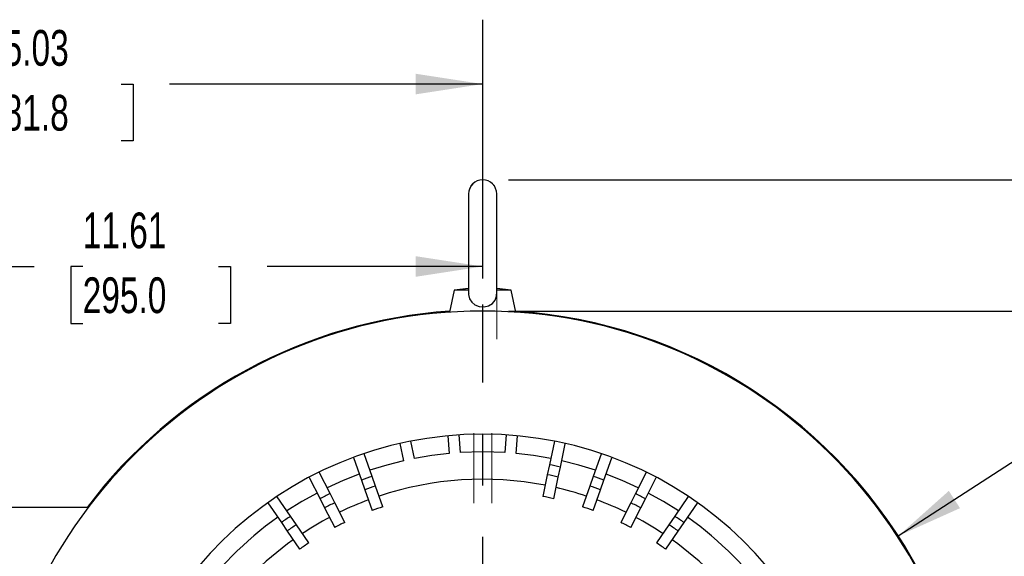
# Model space of a CAD drawing. Header units: inches. Extents: x 0 to 99, y 0 to 76.5.
# Tile 9 of 13: x 70.1 to 87.3, y 32.7 to 42. Entities that reach past the tile are written whole.
import ezdxf

# ---------------------------------------------------------------- set-up
doc = ezdxf.new("R2010")
doc.units = ezdxf.units.IN
doc.header["$LTSCALE"] = 9
doc.header["$MEASUREMENT"] = 0
doc.linetypes.add('CENTERX2', pattern=[0.8, 0.5, -0.1, 0.1, -0.1])
doc.layers.add('CENTER', color=40, linetype='CENTERX2')
doc.layers.add('DIMENSIONS', color=140, linetype='Continuous', lineweight=25)
doc.styles.add('SLDTEXTSTYLE0', font='TXT', dxfattribs={"width": 0.7})
doc.dimstyles.new('SLDDIMSTYLE2', dxfattribs={"dimtxt": 0.625, "dimasz": 1.17, "dimexe": 0, "dimexo": 0.0625, "dimgap": 0.15625, "dimtad": 0, "dimtih": 1, "dimtoh": 1, "dimrnd": 1e-09, "dimzin": 12, "dimdsep": 46, "dimtxsty": 'SLDTEXTSTYLE0', "dimsah": 1, "dimcen": 0.09, "dimadec": 0, "dimazin": 3, "dimtfac": 1, "dimtofl": 0, "dimtmove": 0, "dimatfit": 3, "dimfxl": 0, "dimfrac": 2, "dimtolj": 1, "dimtzin": 12, "dimarcsym": 0})
doc.dimstyles.new('SLDDIMSTYLE5', dxfattribs={"dimtxt": 0.625, "dimasz": 1.17, "dimexe": 0, "dimexo": 0.0625, "dimgap": 0.15625, "dimtad": 0, "dimtih": 1, "dimtoh": 1, "dimrnd": 1e-09, "dimzin": 4, "dimdsep": 46, "dimtxsty": 'SLDTEXTSTYLE0', "dimsah": 1, "dimcen": 0.09, "dimadec": 0, "dimazin": 1, "dimtfac": 1, "dimtmove": 0, "dimatfit": 0, "dimfxl": 0, "dimfrac": 2, "dimtolj": 1, "dimtzin": 12, "dimarcsym": 0})
doc.dimstyles.new('SLDDIMSTYLE6', dxfattribs={"dimtxt": 0.625, "dimasz": 1.17, "dimexe": 0, "dimexo": 0.0625, "dimgap": 0.15625, "dimtad": 0, "dimtih": 1, "dimtoh": 1, "dimrnd": 1e-09, "dimzin": 12, "dimdsep": 46, "dimtxsty": 'SLDTEXTSTYLE0', "dimsah": 1, "dimcen": 0, "dimadec": 0, "dimazin": 3, "dimtfac": 1, "dimtofl": 0, "dimtmove": 0, "dimatfit": 3, "dimfxl": 0, "dimfrac": 2, "dimtolj": 1, "dimtzin": 12, "dimarcsym": 0})

# ---------------------------------------------------------------- blocks, each defined once
blk = doc.blocks.new('_D_12')
at = {"layer": 'DIMENSIONS'}
for p, q in [((93.838, 39.243), (93.838, 41.493)), ((78.654, 39.243), (94.963, 39.243)), ((92.909, 38.093), (92.7, 38.093)), ((92.7, 38.093), (92.7, 37.099)), ((94.767, 38.093), (94.977, 38.093)), ((94.977, 38.093), (94.977, 37.099)), ((92.7, 37.099), (92.909, 37.099)), ((94.977, 37.099), (94.767, 37.099)), ((78.655, 36.947), (94.963, 36.947)), ((93.838, 36.947), (93.838, 34.697))]:
    blk.add_line(p, q, dxfattribs=at)
for points in [[(93.838, 39.243), (94.018, 40.413), (93.658, 40.413)], [(93.838, 36.947), (93.658, 35.777), (94.018, 35.777)]]:
    blk.add_solid(points, dxfattribs=at)
at = {"layer": 'DIMENSIONS', "char_height": 0.625, "attachment_point": 1, "style": 'SLDTEXTSTYLE0'}
for s, insert in [('2.30', (92.909, 39.039)), ('58.3', (92.909, 37.905))]:
    blk.add_mtext(s, dxfattribs=dict(at, insert=insert))
blk = doc.blocks.new('_D_19')
at = {"layer": 'DIMENSIONS'}
for p, q in [((78.655, 36.947), (94.963, 36.947)), ((93.838, 36.947), (93.838, 29.757)), ((92.649, 28.621), (92.44, 28.621)), ((92.44, 28.621), (92.44, 27.627)), ((95.027, 28.621), (95.237, 28.621)), ((95.237, 28.621), (95.237, 27.627)), ((92.44, 27.627), (92.649, 27.627)), ((95.237, 27.627), (95.027, 27.627)), ((93.838, 20.297), (93.838, 27.487)), ((86.129, 20.297), (94.963, 20.297))]:
    blk.add_line(p, q, dxfattribs=at)
for points in [[(93.838, 36.947), (93.658, 35.777), (94.018, 35.777)], [(93.838, 20.297), (94.018, 21.467), (93.658, 21.467)]]:
    blk.add_solid(points, dxfattribs=at)
at = {"layer": 'DIMENSIONS', "char_height": 0.625, "attachment_point": 1, "style": 'SLDTEXTSTYLE0'}
for s, insert in [('16.65', (92.649, 29.566)), ('422.9', (92.649, 28.433))]:
    blk.add_mtext(s, dxfattribs=dict(at, insert=insert))
blk = doc.blocks.new('_D_20')
at = {"layer": 'DIMENSIONS'}
for p, q in [((85.474, 33.014), (87.536, 34.352)), ((87.536, 34.352), (88.427, 34.352)), ((88.9, 34.352), (88.69, 34.352)), ((88.69, 34.352), (88.69, 33.358)), ((91.277, 34.352), (91.487, 34.352)), ((91.487, 34.352), (91.487, 33.358)), ((88.69, 33.358), (88.9, 33.358)), ((91.487, 33.358), (91.277, 33.358))]:
    blk.add_line(p, q, dxfattribs=at)
blk.add_solid([(85.474, 33.014), (86.554, 33.5), (86.358, 33.802)], dxfattribs=at)
at = {"layer": 'DIMENSIONS', "char_height": 0.625, "attachment_point": 1, "style": 'SLDTEXTSTYLE0'}
for s, insert in [('%%c', (88.427, 35.297)), ('17.33', (89.372, 35.297)), ('440.2', (88.9, 34.163))]:
    blk.add_mtext(s, dxfattribs=dict(at, insert=insert))
blk = doc.blocks.new('_D_22')
at = {"layer": 'DIMENSIONS'}
for p, q in [((66.591, 29.423), (66.591, 38.851)), ((78.205, 37.513), (78.205, 38.851)), ((66.591, 37.726), (70.362, 37.726)), ((71.209, 37.724), (70.999, 37.724)), ((70.999, 37.724), (70.999, 36.73)), ((73.587, 37.724), (73.797, 37.724)), ((73.797, 37.724), (73.797, 36.73)), ((78.205, 37.726), (74.434, 37.726)), ((70.999, 36.73), (71.209, 36.73)), ((73.797, 36.73), (73.587, 36.73))]:
    blk.add_line(p, q, dxfattribs=at)
for points in [[(66.591, 37.726), (67.761, 37.546), (67.761, 37.906)], [(78.205, 37.726), (77.035, 37.906), (77.035, 37.546)]]:
    blk.add_solid(points, dxfattribs=at)
at = {"layer": 'DIMENSIONS', "char_height": 0.625, "attachment_point": 1, "style": 'SLDTEXTSTYLE0'}
for s, insert in [('11.61', (71.209, 38.67)), ('295.0', (71.209, 37.536))]:
    blk.add_mtext(s, dxfattribs=dict(at, insert=insert))
blk = doc.blocks.new('_D_23')
at = {"layer": 'DIMENSIONS'}
for p, q in [((63.175, 28.567), (63.175, 42.041)), ((78.205, 37.513), (78.205, 42.041)), ((63.175, 40.916), (68.654, 40.916)), ((69.501, 40.915), (69.291, 40.915)), ((69.291, 40.915), (69.291, 39.921)), ((71.879, 40.915), (72.089, 40.915)), ((72.089, 40.915), (72.089, 39.921)), ((78.205, 40.916), (72.726, 40.916)), ((69.291, 39.921), (69.501, 39.921)), ((72.089, 39.921), (71.879, 39.921)), ((63.175, 26.716), (63.175, 28.027))]:
    blk.add_line(p, q, dxfattribs=at)
for points in [[(63.175, 40.916), (64.345, 40.736), (64.345, 41.096)], [(78.205, 40.916), (77.035, 41.096), (77.035, 40.736)]]:
    blk.add_solid(points, dxfattribs=at)
at = {"layer": 'DIMENSIONS', "char_height": 0.625, "attachment_point": 1, "style": 'SLDTEXTSTYLE0'}
for s, insert in [('15.03', (69.501, 41.861)), ('381.8', (69.501, 40.727))]:
    blk.add_mtext(s, dxfattribs=dict(at, insert=insert))
blk = doc.blocks.new('SW_CENTERMARKSYMBOL_1')
at = {"layer": 'CENTER', "color": 0}
blk.add_line((0, 0.2), (0, 8.765), dxfattribs=at)

msp = doc.modelspace()

# ---------------------------------------------------------------- linework, layer by layer
for p, q in [((77.9591, 38.9961), (77.9591, 37.2429)), ((78.4512, 37.243), (78.4512, 38.9961)), ((77.7067, 37.3131), (77.6247, 36.9274)), ((77.9591, 37.343), (77.7067, 37.3131)), ((77.9591, 37.3131), (77.7067, 37.3131)), ((78.7037, 37.3131), (78.4512, 37.343)), ((78.7037, 37.3131), (78.4512, 37.3131)), ((78.7856, 36.9274), (78.7037, 37.3131)), ((76.7584, 34.6302), (76.8227, 34.3279)), ((77.0153, 34.3688), (76.951, 34.6712)), ((77.5974, 34.7649), (77.6217, 34.4567)), ((77.8179, 34.4722), (77.7937, 34.7803)), ((78.6167, 34.7803), (78.5924, 34.4722)), ((78.7887, 34.4567), (78.8129, 34.7649)), ((79.4591, 34.6702), (79.3718, 34.2592)), ((79.5643, 34.2183), (79.6507, 34.6247)), ((76.2704, 34.0559), (76.1318, 34.4472)), ((80.2784, 34.4468), (80.14, 34.0559)), ((75.9442, 34.3871), (76.0848, 33.9902)), ((80.3255, 33.9902), (80.4642, 34.3819)), ((75.5353, 33.7541), (75.3451, 34.1272)), ((79.3718, 34.2592), (79.3345, 34.0839)), ((79.5271, 34.043), (79.5643, 34.2183)), ((81.0643, 34.1255), (80.8751, 33.7541)), ((75.1717, 34.034), (75.3599, 33.6648)), ((76.0848, 33.9902), (76.1446, 33.8213)), ((76.3302, 33.887), (76.2704, 34.0559)), ((79.3345, 34.0839), (79.2543, 33.7065)), ((79.4469, 33.6656), (79.5271, 34.043)), ((80.14, 34.0559), (80.0802, 33.887)), ((80.2657, 33.8213), (80.3255, 33.9902)), ((81.0505, 33.6648), (81.2402, 34.0372)), ((76.1446, 33.8213), (76.2734, 33.4576)), ((76.459, 33.5233), (76.3302, 33.887)), ((80.0802, 33.887), (79.9514, 33.5233)), ((80.1369, 33.4576), (80.2657, 33.8213)), ((74.4471, 33.5916), (74.6836, 33.2474)), ((74.8458, 33.3589), (74.6112, 33.7004)), ((75.3599, 33.6648), (75.4412, 33.5051)), ((75.6166, 33.5945), (75.5353, 33.7541)), ((75.7918, 33.2507), (75.6166, 33.5945)), ((80.7937, 33.5945), (80.6186, 33.2507)), ((80.8751, 33.7541), (80.7937, 33.5945)), ((80.9691, 33.5051), (81.0505, 33.6648)), ((81.8003, 33.7021), (81.5645, 33.3589)), ((81.7267, 33.2474), (81.9614, 33.5889)), ((71.3056, 33.5139), (69.5437, 33.5139)), ((75.4412, 33.5051), (75.6164, 33.1613)), ((80.794, 33.1613), (80.9691, 33.5051)), ((74.6836, 33.2474), (74.7851, 33.0998)), ((74.9473, 33.2113), (74.8458, 33.3589)), ((81.5645, 33.3589), (81.463, 33.2113)), ((81.6252, 33.0998), (81.7267, 33.2474)), ((74.7851, 33.0998), (75.0037, 32.7818)), ((75.1659, 32.8933), (74.9473, 33.2113)), ((81.463, 33.2113), (81.2445, 32.8933)), ((81.4067, 32.7818), (81.6252, 33.0998))]:
    msp.add_line(p, q)
at = {"color": 179, "linetype": 'Continuous', "lineweight": 18}
for p, q in [((78.4512, 36.4545), (78.4512, 38.2087)), ((78.0477, 34.8131), (78.0477, 33.5881)), ((78.3626, 33.5881), (78.3626, 34.8131))]:
    msp.add_line(p, q, dxfattribs=at)
at = {"flags": 128}
for points in [[(77.9606, 37.2456), (77.9592, 37.2338), (77.975, 37.1583), (78.0125, 37.0992), (78.0705, 37.0543), (78.1458, 37.0273), (78.2282, 37.0223), (78.3072, 37.0395), (78.3751, 37.0778), (78.4245, 37.1359), (78.4487, 37.2072), (78.4485, 37.2447)], [(77.6217, 34.4567), (77.3174, 34.4203), (77.0153, 34.3688)], [(78.5924, 34.4722), (78.2052, 34.4843), (77.8179, 34.4722)], [(79.3951, 34.3688), (79.093, 34.4203), (78.7887, 34.4567)], [(76.8227, 34.3279), (76.5258, 34.252), (76.2329, 34.1616)], [(80.1774, 34.1616), (79.8846, 34.252), (79.5876, 34.3279)], [(76.0474, 34.0959), (75.7629, 33.9819), (75.4844, 33.854)], [(80.926, 33.854), (80.6474, 33.9819), (80.3629, 34.0959)], [(75.309, 33.7646), (75.0418, 33.6145), (74.7824, 33.4513)], [(81.628, 33.4513), (81.3685, 33.6145), (81.1013, 33.7646)]]:
    msp.add_lwpolyline(points, dxfattribs=at)
at = {"color": 179, "linetype": 'Continuous', "lineweight": 18}
msp.add_arc((78.204, 38.9953), 0.2472, 0.1943, 179.8057, dxfattribs=at)
for centre, radius, start, end in [((78.2052, 38.9961), 0.2461, 0, 180), ((78.2052, 28.2973), 8.6496, 0.7824, 179.2176), ((78.2052, 28.2973), 8.6654, 93.81842, 142.98679), ((78.2052, 28.2973), 8.6654, 329.71403, 86.18158), ((78.2052, 28.2973), 6.4961, 1.0418, 178.9582), ((78.2052, 28.2973), 6.075, 77.07166, 78.92834), ((78.2052, 28.2973), 6.075, 108.57166, 110.42834), ((78.2052, 28.2973), 5.7087, 78.98791, 108.51209), ((78.2052, 28.2973), 5.8958, 77.04345, 78.95655), ((78.2052, 28.2973), 6.075, 69.57166, 71.42834), ((78.2052, 28.2973), 5.8958, 108.54345, 110.45655), ((78.2052, 28.2973), 5.7087, 71.48791, 77.01209), ((78.2052, 28.2973), 5.8958, 69.54345, 71.45655), ((78.2052, 28.2973), 6.075, 116.07166, 117.92834), ((78.2052, 28.2973), 5.8958, 116.04345, 117.95655), ((78.2052, 28.2973), 5.7087, 110.48791, 116.01209), ((78.2052, 28.2973), 5.51, 76.97647, 79.02353), ((78.2052, 28.2973), 5.7087, 63.98791, 69.51209), ((78.2052, 28.2973), 5.8958, 62.04345, 63.95655), ((78.2052, 28.2973), 6.075, 62.07166, 63.92834), ((78.2052, 28.2973), 5.51, 108.47647, 110.52353), ((78.2052, 28.2973), 5.51, 69.47647, 71.52353), ((78.2052, 28.2973), 6.187, 125.41152, 144.88848), ((78.2052, 28.2973), 6.075, 123.57166, 125.42834), ((78.2052, 28.2973), 5.7087, 117.98791, 123.51209), ((78.2052, 28.2973), 5.51, 115.97647, 118.02353), ((78.2052, 28.2973), 5.51, 61.97647, 64.02353), ((78.2052, 28.2973), 5.7087, 56.48791, 62.01209), ((78.2052, 28.2973), 6.075, 54.57166, 56.42834), ((78.2052, 28.2973), 6.187, 35.11152, 54.58848), ((78.2052, 28.2973), 5.8958, 123.54345, 125.45655), ((78.2052, 28.2973), 5.8958, 54.54345, 56.45655), ((78.2052, 28.2973), 5.7087, 125.48791, 144.81209), ((78.2052, 28.2973), 5.7087, 35.18791, 54.51209), ((78.2052, 28.2973), 5.51, 123.47647, 125.52353), ((78.2052, 28.2973), 5.51, 54.47647, 56.52353)]:
    msp.add_arc(centre, radius, start, end)

# ---------------------------------------------------------------- block references
at = {"layer": 'CENTER'}
msp.add_blockref('SW_CENTERMARKSYMBOL_1', (78.2052, 28.2973), dxfattribs=at)

# ---------------------------------------------------------------- dimensions: what is measured, and where the dimension line sits
at = {"layer": 'DIMENSIONS'}
for base, p2, picture, middle in [((63.1746, 40.9164), (63.1746, 26.2661), '_D_23', (70.6899, 40.9164)), ((66.591, 37.7256), (66.591, 28.9725), '_D_22', (72.3981, 37.7256))]:
    dim = msp.add_linear_dim(base=base, p1=(78.2052, 37.0627), p2=p2, dimstyle='SLDDIMSTYLE2', dxfattribs=at)
    dim.commit()
    dim.dimension.update_dxf_attribs({"geometry": picture, "text_midpoint": middle, "dimtype": 160})
for p1, dimstyle, picture, middle in [((78.204, 39.2425), 'SLDDIMSTYLE5', '_D_12', (93.8383, 38.0947)), ((85.6789, 20.2973), 'SLDDIMSTYLE2', '_D_19', (93.8383, 28.6221))]:
    dim = msp.add_linear_dim(base=(93.8383, 36.9469), p1=p1, p2=(78.2052, 36.9469), angle=90, dimstyle=dimstyle, dxfattribs=at)
    dim.commit()
    dim.dimension.update_dxf_attribs({"geometry": picture, "text_midpoint": middle, "dimtype": 160})
dim = msp.add_diameter_dim_2p(p1=(70.936, 23.5806), p2=(85.4744, 33.014), dimstyle='SLDDIMSTYLE6', dxfattribs=at)
dim.commit()
dim.dimension.update_dxf_attribs({"geometry": '_D_20', "text_midpoint": (90.0884, 34.3516), "dimtype": 163})

doc.saveas('drawing.dxf')
